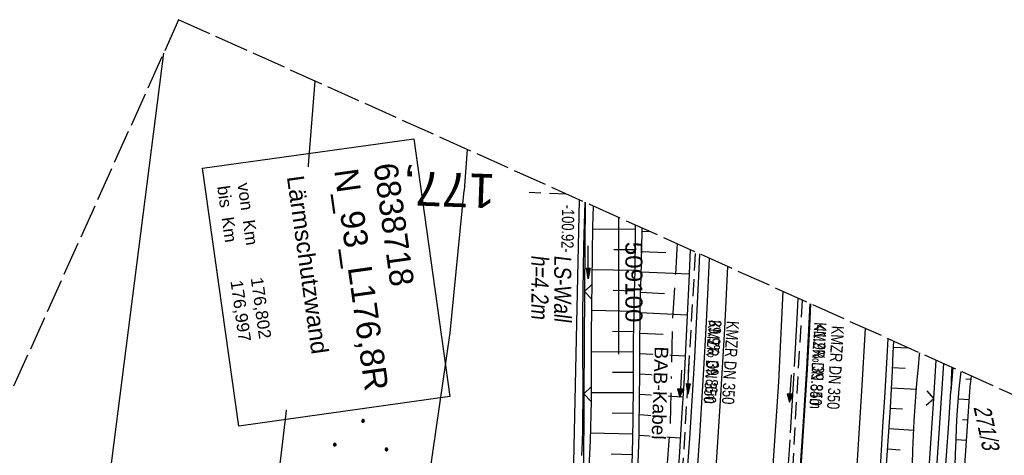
# Model space of a CAD drawing. Extents: x 508656 to 509297, y 448622 to 449584.
# Tile 50 of 51: x 509012 to 509157, y 449520 to 449584. Entities that reach past the tile are written whole.
import ezdxf
from ezdxf.enums import TextEntityAlignment as Align

# ---------------------------------------------------------------- set-up
doc = ezdxf.new("R2010")
doc.units = 0
doc.header["$LTSCALE"] = 10
doc.header["$MEASUREMENT"] = 0
for name, pattern in [('ACAD_ISO16W100', [73, 15, -6.5, 15, -6.5, 15, -7, 1, -7]), ('ACHSE', [5.5, 4, -0.5, 0.5, -0.5]), ('AUSGEZOGEN', [0]), ('LT00', [0]), ('LT14', [0.6, 0.5, -0.1]), ('LT17', [0.15, 0.1, -0.05]), ('STRICHLINIE2', [0.375, 0.25, -0.125])]:
    doc.linetypes.add(name, pattern=pattern)
doc.layers.get('0').update_dxf_attribs({"linetype": 'LT00'})
for name, color, linetype in [('--EK_FBR', 250, 'LT00'), ('--EK_Halt-Pfeil', 4, 'LT00'), ('--EK_Haltung', 7, 'STRICHLINIE2'), ('--EK_Haltung-Text', 140, 'LT00'), ('--EK_ST-93-1', 30, 'LT17'), ('--EL_DFK_AB_L', 21, 'LT00'), ('--EL_Halt-Pfeil', 4, 'LT00'), ('--EL_Haltung', 182, 'STRICHLINIE2'), ('--EL_Haltung-Text', 182, 'LT00'), ('-AX-093', 35, 'ACHSE'), ('ABSTAND', 8, 'LT00'), ('BAB-KABEL', 220, 'ACAD_ISO16W100'), ('BAB-KABEL_TEXT', 221, 'Continuous'), ('BW_TEXT_B', 20, 'AUSGEZOGEN'), ('DFK_AB_L', 21, 'LT00'), ('DFK_FLUR_NR', 250, 'LT00'), ('DFK_KATASTER', 250, 'LT00'), ('DFK_NUTZUNG', 250, 'LT00'), ('LS-WAND_TEXT', 11, 'Continuous'), ('PFEIL', 140, 'AUSGEZOGEN'), ('STROM_FREILTG', 80, 'STROMFREILEITUNG'), ('V123_AFBR_BAB', 250, 'LT00'), ('V123_BOESCH', 250, 'LT00'), ('V123_BOSCHUNG', 250, 'LT00'), ('V123_GRABEN', 250, 'LT00'), ('V123_H_BORD', 8, 'LT00'), ('V123_LD_MARK', 250, 'LT00'), ('V123_ZAUN', 40, 'LT00'), ('V124_AFBR_BAB', 250, 'LT00'), ('V124_BOESCH', 250, 'LT00'), ('V124_BOSCHUNG', 250, 'LT00'), ('V124_GRABEN', 250, 'LT00'), ('V124_H_BORD', 8, 'LT00'), ('V124_LD_MARK', 250, 'LT00'), ('V124_RASTER', 250, 'LT00'), ('V124_ZAUN', 40, 'LT00')]:
    doc.layers.add(name, color=color, linetype=linetype)
doc.layers.add('-BLATT_124-RAND', color=7, linetype='LT14', plot=False)
doc.styles.add('Beschrift', font='ARIAL.TTF')
doc.styles.add('Haltungsbeschriftung', font='ARIAL.TTF', dxfattribs={"width": 0.75})
doc.styles.get("Standard").update_dxf_attribs({"font": 'ARIAL.TTF'})
doc.styles.add('Strom', font='txt-alt.shx')
doc.linetypes.add('STROMFREILEITUNG', pattern='A,12.7,-5.5,["xx",Strom,S=2.5,R=0,X=-2.6,Y=-0.85],-4.35', length=22.55)

# ---------------------------------------------------------------- blocks, each defined once
blk = doc.blocks.new('Ackerland7')
at = {"layer": 'DFK_NUTZUNG', "color": 0, "linetype": 'ByBlock'}
for p, q in [((-4, 3.93), (-4, 3.67)), ((-3.95, 3.63), (-3.95, 3.97)), ((-3.9, 3.99), (-3.9, 3.61)), ((-3.85, 3.6), (-3.85, 4)), ((-3.8, 3.99), (-3.8, 3.61)), ((-3.75, 3.63), (-3.75, 3.97)), ((-3.7, 3.93), (-3.7, 3.67)), ((-3.65, 3.8), (-3.65, 3.8)), ((3.7, 3.93), (3.7, 3.67)), ((3.75, 3.63), (3.75, 3.97)), ((3.8, 3.99), (3.8, 3.61)), ((3.85, 3.6), (3.85, 4)), ((3.9, 3.99), (3.9, 3.61)), ((3.95, 3.63), (3.95, 3.97)), ((4, 3.93), (4, 3.67)), ((4.05, 3.8), (4.05, 3.8)), ((-7.85, 0.13), (-7.85, -0.13)), ((-7.8, -0.17), (-7.8, 0.17)), ((-7.75, 0.19), (-7.75, -0.19)), ((-7.7, -0.2), (-7.7, 0.2)), ((-7.65, 0.19), (-7.65, -0.19)), ((-7.6, -0.17), (-7.6, 0.17)), ((-7.55, 0.13), (-7.55, -0.13)), ((-7.5, 0), (-7.5, 0)), ((-0.15, 0.13), (-0.15, -0.13)), ((-0.1, -0.17), (-0.1, 0.17)), ((-0.05, 0.19), (-0.05, -0.19)), ((0, -0.2), (0, 0.2)), ((0.05, 0.19), (0.05, -0.19)), ((0.1, -0.17), (0.1, 0.17)), ((0.15, 0.13), (0.15, -0.13)), ((0.2, 0), (0.2, 0)), ((7.55, 0.13), (7.55, -0.13)), ((7.6, -0.17), (7.6, 0.17)), ((7.65, 0.19), (7.65, -0.19)), ((7.7, -0.2), (7.7, 0.2)), ((7.75, 0.19), (7.75, -0.19)), ((7.8, -0.17), (7.8, 0.17)), ((7.85, 0.13), (7.85, -0.13)), ((7.9, 0), (7.9, 0)), ((-4, -3.67), (-4, -3.93)), ((-3.95, -3.97), (-3.95, -3.63)), ((-3.9, -3.61), (-3.9, -3.99)), ((-3.85, -4), (-3.85, -3.6)), ((-3.8, -3.61), (-3.8, -3.99)), ((-3.75, -3.97), (-3.75, -3.63)), ((-3.7, -3.67), (-3.7, -3.93)), ((-3.65, -3.8), (-3.65, -3.8)), ((3.7, -3.67), (3.7, -3.93)), ((3.75, -3.97), (3.75, -3.63)), ((3.8, -3.61), (3.8, -3.99)), ((3.85, -4), (3.85, -3.6)), ((3.9, -3.61), (3.9, -3.99)), ((3.95, -3.97), (3.95, -3.63)), ((4, -3.67), (4, -3.93)), ((4.05, -3.8), (4.05, -3.8))]:
    blk.add_line(p, q, dxfattribs=at)
for points in [[(-3.65, 3.8), (-3.67, 3.89), (-3.73, 3.96), (-3.81, 3.99), (-3.89, 3.99), (-3.97, 3.96), (-4.03, 3.89), (-4.05, 3.8), (-4.03, 3.71), (-3.97, 3.64), (-3.89, 3.6), (-3.81, 3.6), (-3.73, 3.64), (-3.67, 3.71), (-3.65, 3.8)], [(4.05, 3.8), (4.03, 3.89), (3.97, 3.96), (3.89, 3.99), (3.81, 3.99), (3.73, 3.96), (3.67, 3.89), (3.65, 3.8), (3.67, 3.71), (3.73, 3.64), (3.81, 3.61), (3.89, 3.61), (3.97, 3.64), (4.03, 3.71), (4.05, 3.8)], [(-7.5, 0), (-7.52, 0.09), (-7.58, 0.16), (-7.66, 0.19), (-7.74, 0.19), (-7.82, 0.16), (-7.88, 0.09), (-7.9, 0)], [(0.2, 0), (0.18, 0.09), (0.12, 0.16), (0.04, 0.19), (-0.04, 0.19), (-0.12, 0.16), (-0.18, 0.09), (-0.2, 0)], [(-0.2, 0), (-0.18, -0.09), (-0.12, -0.16), (-0.04, -0.19), (0.04, -0.19), (0.12, -0.16), (0.18, -0.09), (0.2, 0)], [(7.9, 0), (7.88, 0.09), (7.82, 0.16), (7.74, 0.19), (7.66, 0.19), (7.58, 0.16), (7.52, 0.09), (7.5, 0)], [(7.5, 0), (7.52, -0.09), (7.58, -0.16), (7.66, -0.19), (7.74, -0.19), (7.82, -0.16), (7.88, -0.09), (7.9, 0)], [(-7.9, 0), (-7.88, -0.09), (-7.82, -0.16), (-7.74, -0.19), (-7.66, -0.19), (-7.58, -0.16), (-7.52, -0.09), (-7.5, 0)], [(-3.65, -3.8), (-3.67, -3.71), (-3.73, -3.64), (-3.81, -3.61), (-3.89, -3.61), (-3.97, -3.64), (-4.03, -3.71), (-4.05, -3.8), (-4.03, -3.89), (-3.97, -3.96), (-3.89, -3.99), (-3.81, -3.99), (-3.73, -3.96), (-3.67, -3.89), (-3.65, -3.8)], [(4.05, -3.8), (4.03, -3.71), (3.97, -3.64), (3.89, -3.61), (3.81, -3.61), (3.73, -3.64), (3.67, -3.71), (3.65, -3.8), (3.67, -3.89), (3.73, -3.96), (3.81, -3.99), (3.89, -3.99), (3.97, -3.96), (4.03, -3.89), (4.05, -3.8)]]:
    blk.add_lwpolyline(points, dxfattribs=at)
blk = doc.blocks.new('SYMB0024')
at = {"color": 0, "linetype": 'ByBlock'}
for p, q in [((-0.5, 0.5), (0, 0)), ((0, 0), (0.5, 0.5))]:
    blk.add_line(p, q, dxfattribs=at)
blk = doc.blocks.new('Pfreil3')
at = {"layer": 'PFEIL'}
blk.add_hatch(color=256, dxfattribs=at).paths.add_polyline_path([(-1.55, 0.27), (-1.55, -0.27), (0, 0)])
for p, q in [((-1.55, 0), (-4.83, 0)), ((-1.55, -0.27), (-1.55, 0.27)), ((-1.55, 0.27), (0, 0)), ((0, 0), (-1.55, -0.27))]:
    blk.add_line(p, q, dxfattribs=at)
blk = doc.blocks.new('SYMB0070')
at = {"color": 0, "linetype": 'ByBlock'}
for p, q in [((-0.5, 0), (0.2, 0)), ((0.5, 0), (0.2, 0.1)), ((0.2, 0.1), (0.2, 0)), ((0.468, 0), (0.21, 0.086)), ((0.21, 0.086), (0.21, -0.086)), ((0.21, -0.086), (0.468, 0)), ((0.22, -0.072), (0.437, 0)), ((0.23, -0.058), (0.405, 0)), ((0.24, -0.045), (0.374, 0)), ((0.342, 0), (0.25, 0.031)), ((0.25, 0.031), (0.25, -0.031)), ((0.25, -0.031), (0.342, 0)), ((0.26, -0.017), (0.31, 0)), ((0.27, -0.003), (0.279, 0))]:
    blk.add_line(p, q, dxfattribs=at)
for points in [[(0.2, 0), (0.2, -0.1), (0.5, 0)], [(0.437, 0), (0.22, 0.072), (0.22, -0.072)], [(0.405, 0), (0.23, 0.058), (0.23, -0.058)], [(0.374, 0), (0.24, 0.045), (0.24, -0.045)], [(0.31, 0), (0.26, 0.017), (0.26, -0.017)], [(0.279, 0), (0.27, 0.003), (0.27, -0.003)]]:
    blk.add_lwpolyline(points, dxfattribs=at)

msp = doc.modelspace()

# ---------------------------------------------------------------- linework, layer by layer
at = {"layer": '--EK_FBR'}
for points in [[(509113.29, 449548.6), (509113.1, 449544.31), (509112.8, 449538.31), (509112.46, 449532.31), (509112.17, 449527.4), (509111.86, 449522.49), (509111.52, 449517.58), (509111.18, 449512.67), (509110.81, 449507.76), (509110.5, 449503.71), (509110.18, 449499.67), (509109.84, 449495.63), (509109.49, 449491.59), (509109.12, 449487.55), (509108.74, 449483.51), (509108.32, 449479.44), (509107.89, 449475.38), (509107.45, 449471.31), (509107.19, 449469.09)], [(509113.29, 449548.6), (509113.1, 449544.31), (509112.8, 449538.31), (509112.46, 449532.31), (509112.17, 449527.4), (509111.86, 449522.49), (509111.52, 449517.58)], [(509139.47, 449536.82), (509139.32, 449534.06), (509139.03, 449528.95), (509138.72, 449523.85), (509138.39, 449518.74), (509138.06, 449513.85), (509137.71, 449508.96), (509137.35, 449504.07), (509136.96, 449499.18), (509136.55, 449494.29), (509136.12, 449489.41), (509135.54, 449483.32), (509134.93, 449477.24), (509134.46, 449472.9)], [(509139.47, 449536.82), (509139.32, 449534.06), (509139.03, 449528.95), (509138.72, 449523.85), (509138.39, 449518.74)]]:
    msp.add_lwpolyline(points, dxfattribs=at)
at = {"layer": '--EK_FBR', "color": 2}
for points in [[(509124.07, 449543.75), (509123.44, 449530.48), (509121.8, 449505.95), (509119.59, 449481.01), (509116.77, 449456.23), (509113.4, 449431.12), (509109.81, 449407.98), (509105.68, 449383.39), (509101.06, 449359.11), (509095.5, 449333.99), (509089.82, 449310.41), (509083.59, 449286.5), (509076.87, 449262.76), (509069.49, 449238.53), (509061.82, 449215.22), (509053.46, 449191.47), (509044.76, 449168.12), (509035.9, 449145.98)], [(509124.07, 449543.75), (509123.44, 449530.48), (509121.8, 449505.95), (509119.59, 449481.01), (509118.41, 449470.65)], [(509115.49, 449417.87), (509116.42, 449424.03), (509117.31, 449430.19), (509118.03, 449435.2), (509118.72, 449440.21), (509119.41, 449445.23), (509120.07, 449450.25), (509120.71, 449455.27), (509121.34, 449460.29), (509122.05, 449466.29), (509122.74, 449472.29), (509123.39, 449478.3), (509124, 449484.31), (509124.57, 449490.32), (509125.01, 449495.18), (509125.43, 449500.04), (509125.82, 449504.9), (509126.19, 449509.76), (509126.54, 449514.62), (509126.88, 449519.48), (509127.27, 449525.5), (509127.64, 449531.51), (509127.98, 449537.53), (509128.2, 449541.89)], [(509122.62, 449471.24), (509122.74, 449472.29), (509123.39, 449478.3), (509124, 449484.31), (509124.57, 449490.32), (509125.01, 449495.18), (509125.43, 449500.04), (509125.82, 449504.9), (509126.19, 449509.76), (509126.54, 449514.62), (509126.88, 449519.48), (509127.27, 449525.5), (509127.64, 449531.51), (509127.98, 449537.53), (509128.2, 449541.89)]]:
    msp.add_lwpolyline(points, dxfattribs=at)
at = {"layer": '--EK_Haltung'}
for p, q in [((509111.24, 449549.28), (509108.98, 449510.98)), ((509126.94, 449542.46), (509125.06, 449510.27))]:
    msp.add_line(p, q, dxfattribs=at)
at = {"layer": '--EK_ST-93-1', "ltscale": 2.5}
msp.add_line((509092.35, 449558.03), (509086.91, 449558.23), dxfattribs=at)
at = {"layer": '--EL_DFK_AB_L'}
msp.add_line((509147.66, 449533.13), (509146.46, 449515.49), dxfattribs=at)
at = {"layer": '--EL_Haltung'}
for p, q in [((509111.24, 449549.28), (509108.98, 449510.98)), ((509126.94, 449542.46), (509125.06, 449510.27))]:
    msp.add_line(p, q, dxfattribs=at)
at = {"layer": '-AX-093', "ltscale": 0.2}
msp.add_lwpolyline([(509126.29, 449542.75), (509126.2, 449540.71), (509125.67, 449530.94), (509125.06, 449521.17), (509124.38, 449511.41), (509123.61, 449501.66), (509122.76, 449491.91), (509121.83, 449482.17), (509120.83, 449472.43), (509119.74, 449462.71), (509118.57, 449452.99), (509117.33, 449443.29), (509116, 449433.59), (509114.6, 449423.91), (509113.12, 449414.23)], dxfattribs=at)
at = {"layer": '-BLATT_124-RAND'}
msp.add_lwpolyline([(509035.49, 449583.61), (508655.9, 448740.09), (508917.62, 448622.31), (509297.21, 449465.84), (509035.49, 449583.61)], dxfattribs=at)
at = {"layer": 'BAB-KABEL', "ltscale": 0.03, "flags": 128}
msp.add_lwpolyline([(509108.57, 449550.72), (509108.56, 449549.91), (509107.92, 449539.68), (509107.54, 449523.74), (509106.02, 449504.51), (509103.03, 449469.79), (509099.69, 449441.65), (509096.19, 449417.97), (509091.43, 449386.81), (509087.45, 449364.56), (509073.8, 449340.61), (509065.65, 449326.08), (509057.69, 449300.15), (509049.55, 449273.99), (509041.41, 449242.62), (509046.43, 449233.11), (509037.95, 449223.26), (509025.31, 449191.33), (509014.57, 449162.42), (509007.47, 449145.09), (509000.03, 449125.03), (508990.33, 449099.73), (508968.68, 449052.62), (508956.38, 449026.63), (508943.19, 449006.54), (508939.16, 449000.14), (508916.25, 448963.75), (508910.66, 448958.26), (508886.53, 448934.14), (508866.42, 448912.56), (508852.81, 448898.73), (508848.23, 448890.1), (508832.93, 448862.84), (508820.42, 448838.04), (508819.4, 448835.45), (508822.64, 448825.3), (508822.42, 448824.29), (508817.73, 448816.93), (508806.46, 448816.82), (508794.74, 448812.14), (508785, 448797.19), (508766.93, 448769.7), (508761.41, 448761.66), (508751.07, 448746.06), (508734.06, 448723.74), (508723.72, 448711.34), (508722.68, 448710.04)], dxfattribs=at)
at = {"layer": 'DFK_AB_L'}
for p, q in [((509093.2, 449508.4), (509094.25, 449557.17)), ((509147.66, 449533.13), (509146.46, 449515.49))]:
    msp.add_line(p, q, dxfattribs=at)
at = {"layer": 'DFK_KATASTER'}
for p, q in [((509052.47, 449536.5), (509055.51, 449574.6)), ((509077.81, 449564.57), (509077.34, 449558.56)), ((509075.29, 449537.65), (509077.34, 449558.56)), ((509069.03, 449493.94), (509075.29, 449537.65)), ((509052.47, 449536.5), (509049.31, 449510.16))]:
    msp.add_line(p, q, dxfattribs=at)
at = {"layer": 'STROM_FREILTG', "ltscale": 0.05, "flags": 128}
msp.add_lwpolyline([(509033.27, 449578.68), (509017.41, 449454.42), (508996.22, 449295.18), (508983.97, 449207.54)], dxfattribs=at)
at = {"layer": 'V123_AFBR_BAB'}
for points in [[(509113.29, 449548.6), (509113.1, 449544.31), (509112.8, 449538.31), (509112.46, 449532.31), (509112.17, 449527.4), (509111.86, 449522.49), (509111.52, 449517.58), (509111.18, 449512.67), (509110.81, 449507.76), (509110.5, 449503.71), (509110.18, 449499.67), (509109.84, 449495.63), (509109.49, 449491.59), (509109.12, 449487.55), (509108.74, 449483.51), (509108.32, 449479.44), (509107.89, 449475.38), (509107.45, 449471.31), (509107.19, 449469.09)], [(509139.47, 449536.82), (509139.32, 449534.06), (509139.03, 449528.95), (509138.72, 449523.85), (509138.39, 449518.74), (509138.06, 449513.85), (509137.71, 449508.96), (509137.35, 449504.07), (509136.96, 449499.18), (509136.55, 449494.29), (509136.12, 449489.41), (509135.54, 449483.32), (509134.93, 449477.24), (509134.46, 449472.9)]]:
    msp.add_lwpolyline(points, dxfattribs=at)
at = {"layer": 'V123_AFBR_BAB', "color": 0}
for points in [[(509124.07, 449543.75), (509123.44, 449530.48), (509121.8, 449505.95), (509119.59, 449481.01), (509118.41, 449470.65)], [(509122.62, 449471.24), (509122.74, 449472.29), (509123.39, 449478.3), (509124, 449484.31), (509124.57, 449490.32), (509125.01, 449495.18), (509125.43, 449500.04), (509125.82, 449504.9), (509126.19, 449509.76), (509126.54, 449514.62), (509126.88, 449519.48), (509127.27, 449525.5), (509127.64, 449531.51), (509127.98, 449537.53), (509128.2, 449541.89)]]:
    msp.add_lwpolyline(points, dxfattribs=at)
at = {"layer": 'V123_BOESCH'}
for points in [[(509101.89, 449516.74), (509102.02, 449519.69), (509102.1, 449522.64), (509102.14, 449524.63), (509102.16, 449526.62), (509102.18, 449528.61), (509102.18, 449530.61), (509102.19, 449532.6), (509102.2, 449534.59), (509102.21, 449536.59), (509102.24, 449538.58), (509102.27, 449540.23), (509102.31, 449541.89), (509102.35, 449543.54), (509102.39, 449545.19), (509102.42, 449546.84), (509102.45, 449548.5), (509102.47, 449550.15), (509102.47, 449551.78), (509102.47, 449553.4), (509102.47, 449553.47)], [(509102.78, 449516.81), (509102.91, 449519.78), (509103, 449522.76), (509103.04, 449524.79), (509103.07, 449526.82), (509103.09, 449528.86), (509103.1, 449530.89), (509103.11, 449532.93), (509103.12, 449534.96), (509103.14, 449536.99), (509103.16, 449539.03), (509103.19, 449541.3), (509103.24, 449543.57), (509103.29, 449545.84), (509103.34, 449548.12), (509103.4, 449550.39), (509103.44, 449552.36), (509103.45, 449553.03)], [(509140.3, 449536.45), (509140.23, 449534.71), (509140.1, 449532.06), (509139.97, 449529.4), (509139.81, 449526.63), (509139.64, 449523.85), (509139.45, 449521.07), (509139.26, 449518.3), (509139.05, 449515.52), (509138.84, 449512.74), (509138.63, 449509.97), (509138.41, 449507.19), (509138.19, 449504.42), (509137.95, 449501.34), (509137.71, 449498.27), (509137.47, 449495.2), (509137.22, 449492.12), (509136.96, 449489.05), (509136.69, 449485.98), (509136.4, 449482.91), (509136.08, 449479.7), (509135.75, 449476.5), (509135.39, 449473.3), (509135.36, 449473.02)], [(509143.1, 449518.32), (509143.17, 449520.45), (509143.25, 449522.59), (509143.36, 449524.73), (509143.48, 449526.86), (509143.64, 449529), (509143.79, 449530.82), (509143.96, 449532.64), (509144.15, 449534.47), (509144.17, 449534.71)], [(509148.86, 449532.6), (509148.84, 449532.03), (509148.73, 449529.09)], [(509148.41, 449474.84), (509148.6, 449476.55), (509149.61, 449500.89), (509151.55, 449529.71), (509151.75, 449531.3)]]:
    msp.add_lwpolyline(points, dxfattribs=at)
at = {"layer": 'V123_BOSCHUNG'}
for p, q in [((509102.47, 449552.86), (509096.19, 449552.84)), ((509104.64, 449552.49), (509103.44, 449552.54)), ((509102.47, 449549.84), (509099.3, 449549.85)), ((509106.92, 449549.4), (509103.38, 449549.54)), ((509102.42, 449546.8), (509096.09, 449546.89)), ((509110.34, 449546.25), (509103.31, 449546.54)), ((509102.35, 449543.78), (509099.2, 449543.85)), ((509106.72, 449543.4), (509103.24, 449543.56)), ((509102.28, 449540.78), (509096.02, 449540.92)), ((509110.07, 449540.23), (509103.18, 449540.57)), ((509102.23, 449537.81), (509099.12, 449537.85)), ((509106.53, 449537.4), (509103.14, 449537.58)), ((509140.26, 449535.54), (509142.53, 449535.45)), ((509102.2, 449534.83), (509096, 449534.87)), ((509109.77, 449534.23), (509103.12, 449534.57)), ((509140.13, 449532.55), (509142.03, 449532.46)), ((509102.19, 449531.84), (509099.09, 449531.85)), ((509106.35, 449531.4), (509103.1, 449531.58)), ((509151.69, 449530.79), (509150.9, 449530.87)), ((509139.98, 449529.57), (509143.67, 449529.37)), ((509148.75, 449529.69), (509148.78, 449529.69)), ((509102.18, 449528.83), (509095.98, 449528.87)), ((509109.43, 449528.22), (509103.09, 449528.59)), ((509151.42, 449527.82), (509149.84, 449527.94)), ((509139.81, 449526.59), (509141.63, 449526.48)), ((509102.15, 449525.81), (509099.05, 449525.85)), ((509106.15, 449525.4), (509103.05, 449525.6)), ((509139.62, 449523.6), (509143.29, 449523.37)), ((509151.22, 449524.84), (509150.43, 449524.89)), ((509102.1, 449522.77), (509095.88, 449522.93)), ((509109.06, 449522.21), (509102.99, 449522.6)), ((509151.02, 449521.85), (509149.5, 449521.94)), ((509102.02, 449519.74), (509098.89, 449519.85)), ((509139.42, 449520.62), (509141.29, 449520.49))]:
    msp.add_line(p, q, dxfattribs=at)
at = {"layer": 'V123_GRABEN'}
for points in [[(509095.03, 449556.82), (509094.94, 449553.65), (509094.86, 449550.38), (509094.8, 449547.11), (509094.75, 449543.84), (509094.73, 449540.56), (509094.72, 449537.29), (509094.72, 449535.33), (509094.73, 449533.37), (509094.74, 449531.41), (509094.75, 449529.45), (509094.75, 449527.5), (509094.73, 449525.54), (509094.7, 449523.58), (509094.65, 449521.63), (509094.58, 449519.67)], [(509096.27, 449556.26), (509096.2, 449553.2), (509096.12, 449549.24), (509096.06, 449545.27), (509096.02, 449541.31), (509096, 449537.34), (509096, 449535.4), (509096, 449533.46), (509095.99, 449531.52), (509095.98, 449529.58), (509095.97, 449527.64), (509095.94, 449525.7), (509095.9, 449523.76), (509095.84, 449521.82), (509095.76, 449519.88), (509095.65, 449517.95)], [(509110.5, 449549.86), (509110.3, 449545.17), (509110.07, 449540.18), (509109.82, 449535.18), (509109.55, 449530.19), (509109.25, 449525.2), (509108.93, 449520.21), (509108.59, 449515.22), (509108.21, 449510.24), (509107.85, 449505.79), (509107.47, 449501.33), (509107.07, 449496.88), (509106.64, 449492.44), (509106.2, 449487.99), (509105.74, 449483.54), (509105.22, 449478.69), (509104.69, 449473.84), (509104.14, 449468.99), (509104.1, 449468.66)], [(509111.87, 449549.24), (509111.74, 449545.97), (509111.55, 449542), (509111.34, 449538.03), (509111.12, 449534.05), (509110.89, 449530.08), (509110.64, 449526.11), (509110.38, 449522.14), (509110.11, 449518.17), (509109.84, 449514.2), (509109.57, 449510.23), (509109.34, 449506.9), (509109.1, 449503.56), (509108.86, 449500.23), (509108.61, 449496.89), (509108.34, 449493.56), (509108.07, 449490.23), (509107.78, 449486.9), (509107.46, 449483.57), (509107.16, 449480.52), (509106.84, 449477.47), (509106.51, 449474.43), (509106.17, 449471.38), (509105.88, 449468.9)], [(509149.01, 449532.53), (509148.73, 449529.09)], [(509149.38, 449518.02), (509149.43, 449519.93), (509149.49, 449521.83), (509149.57, 449523.74), (509149.67, 449525.64), (509149.8, 449527.54), (509149.96, 449529.44), (509150.13, 449531.13), (509150.23, 449531.98)], [(509145.19, 449474.4), (509145.24, 449475.12), (509145.51, 449479.39), (509145.77, 449483.67), (509146.04, 449487.95), (509146.3, 449492.22), (509146.57, 449496.5), (509146.84, 449500.77), (509147.15, 449505.49), (509147.46, 449510.21), (509147.77, 449514.93), (509148.09, 449519.65), (509148.41, 449524.37), (509148.73, 449529.09)]]:
    msp.add_lwpolyline(points, dxfattribs=at)
at = {"layer": 'V123_H_BORD'}
msp.add_lwpolyline([(509122.38, 449471.21), (509122.55, 449472.71), (509123.45, 449481.22), (509124.3, 449489.75), (509125.08, 449498.28), (509125.81, 449506.81), (509126.47, 449515.35), (509127.06, 449523.9), (509127.6, 449532.44), (509128.07, 449540.99), (509128.11, 449541.93)], dxfattribs=at)
at = {"layer": 'V123_LD_MARK'}
for points in [[(509109.89, 449469.47), (509110.51, 449475.01), (509111.58, 449485.52), (509112.56, 449496.05), (509113.45, 449506.58), (509114.24, 449517.12), (509114.95, 449527.67), (509115.56, 449538.22), (509116.02, 449547.38)], [(509136.16, 449538.31), (509135.63, 449529.07), (509134.97, 449518.98), (509134.23, 449508.9), (509133.4, 449498.83), (509132.49, 449488.76), (509131.5, 449478.7), (509130.83, 449472.39)]]:
    msp.add_lwpolyline(points, dxfattribs=at)
at = {"layer": 'V123_ZAUN'}
for p, q in [((509095, 449543.7), (509094.91, 449528.7)), ((509146.22, 449528.02), (509146.59, 449533.62)), ((509094.91, 449528.7), (509094.82, 449513.7)), ((509145.24, 449513.05), (509146.22, 449528.02))]:
    msp.add_line(p, q, dxfattribs=at)
msp.add_lwpolyline([(509095.08, 449556.8), (509095, 449543.7)], dxfattribs=at)
at = {"layer": 'V124_AFBR_BAB'}
for points in [[(509113.29, 449548.6), (509113.1, 449544.31), (509112.8, 449538.31), (509112.46, 449532.31), (509112.17, 449527.4), (509111.86, 449522.49), (509111.52, 449517.58)], [(509139.47, 449536.82), (509139.32, 449534.06), (509139.03, 449528.95), (509138.72, 449523.85), (509138.39, 449518.74)]]:
    msp.add_lwpolyline(points, dxfattribs=at)
at = {"layer": 'V124_AFBR_BAB', "color": 0}
for points in [[(509124.07, 449543.75), (509123.44, 449530.48), (509121.8, 449505.95), (509119.59, 449481.01), (509116.77, 449456.23), (509113.4, 449431.12), (509109.81, 449407.98), (509105.68, 449383.39), (509101.06, 449359.11), (509095.5, 449333.99), (509089.82, 449310.41), (509083.59, 449286.5), (509076.87, 449262.76), (509069.49, 449238.53), (509061.82, 449215.22), (509053.46, 449191.47), (509044.76, 449168.12), (509035.9, 449145.98)], [(509115.49, 449417.87), (509116.42, 449424.03), (509117.31, 449430.19), (509118.03, 449435.2), (509118.72, 449440.21), (509119.41, 449445.23), (509120.07, 449450.25), (509120.71, 449455.27), (509121.34, 449460.29), (509122.05, 449466.29), (509122.74, 449472.29), (509123.39, 449478.3), (509124, 449484.31), (509124.57, 449490.32), (509125.01, 449495.18), (509125.43, 449500.04), (509125.82, 449504.9), (509126.19, 449509.76), (509126.54, 449514.62), (509126.88, 449519.48), (509127.27, 449525.5), (509127.64, 449531.51), (509127.98, 449537.53), (509128.2, 449541.89)]]:
    msp.add_lwpolyline(points, dxfattribs=at)
at = {"layer": 'V124_BOESCH'}
for points in [[(509101.89, 449516.74), (509102.02, 449519.69), (509102.1, 449522.64), (509102.14, 449524.63), (509102.16, 449526.62), (509102.18, 449528.61), (509102.18, 449530.61), (509102.19, 449532.6), (509102.2, 449534.59), (509102.21, 449536.59), (509102.24, 449538.58), (509102.27, 449540.23), (509102.31, 449541.89), (509102.35, 449543.54), (509102.39, 449545.19), (509102.42, 449546.84), (509102.45, 449548.5), (509102.47, 449550.15), (509102.47, 449551.78), (509102.47, 449553.4), (509102.47, 449553.47)], [(509102.78, 449516.81), (509102.91, 449519.78), (509103, 449522.76), (509103.04, 449524.79), (509103.07, 449526.82), (509103.09, 449528.86), (509103.1, 449530.89), (509103.11, 449532.93), (509103.12, 449534.96), (509103.14, 449536.99), (509103.16, 449539.03), (509103.19, 449541.3), (509103.24, 449543.57), (509103.29, 449545.84), (509103.34, 449548.12), (509103.4, 449550.39), (509103.44, 449552.36), (509103.45, 449553.03)], [(509140.3, 449536.45), (509140.23, 449534.71), (509140.1, 449532.06), (509139.97, 449529.4), (509139.81, 449526.63), (509139.64, 449523.85), (509139.45, 449521.07), (509139.26, 449518.3)], [(509143.1, 449518.32), (509143.17, 449520.45), (509143.25, 449522.59), (509143.36, 449524.73), (509143.48, 449526.86), (509143.64, 449529), (509143.79, 449530.82), (509143.96, 449532.64), (509144.15, 449534.47), (509144.17, 449534.71)], [(509148.86, 449532.6), (509148.84, 449532.03), (509148.73, 449529.09)], [(509144.87, 449442.56), (509148.6, 449476.55), (509149.61, 449500.89), (509151.55, 449529.71), (509151.75, 449531.3)]]:
    msp.add_lwpolyline(points, dxfattribs=at)
at = {"layer": 'V124_BOSCHUNG'}
for p, q in [((509102.47, 449552.86), (509096.19, 449552.84)), ((509104.64, 449552.49), (509103.44, 449552.54)), ((509102.47, 449549.84), (509099.3, 449549.85)), ((509106.92, 449549.4), (509103.38, 449549.54)), ((509102.42, 449546.8), (509096.09, 449546.89)), ((509110.34, 449546.25), (509103.31, 449546.54)), ((509102.35, 449543.78), (509099.2, 449543.85)), ((509106.72, 449543.4), (509103.24, 449543.56)), ((509102.28, 449540.78), (509096.02, 449540.92)), ((509110.07, 449540.23), (509103.18, 449540.57)), ((509102.23, 449537.81), (509099.12, 449537.85)), ((509106.53, 449537.4), (509103.14, 449537.58)), ((509140.26, 449535.54), (509142.53, 449535.45)), ((509102.2, 449534.83), (509096, 449534.87)), ((509109.77, 449534.23), (509103.12, 449534.57)), ((509140.13, 449532.55), (509142.03, 449532.46)), ((509102.19, 449531.84), (509099.09, 449531.85)), ((509106.35, 449531.4), (509103.1, 449531.58)), ((509151.69, 449530.79), (509150.9, 449530.87)), ((509139.98, 449529.57), (509143.67, 449529.37)), ((509148.75, 449529.69), (509148.78, 449529.69)), ((509102.18, 449528.83), (509095.98, 449528.87)), ((509109.43, 449528.22), (509103.09, 449528.59)), ((509151.42, 449527.82), (509149.84, 449527.94)), ((509139.81, 449526.59), (509141.63, 449526.48)), ((509102.15, 449525.81), (509099.05, 449525.85)), ((509106.15, 449525.4), (509103.05, 449525.6)), ((509139.62, 449523.6), (509143.29, 449523.37)), ((509151.22, 449524.84), (509150.43, 449524.89)), ((509102.1, 449522.77), (509095.88, 449522.93)), ((509109.06, 449522.21), (509102.99, 449522.6)), ((509151.02, 449521.85), (509149.5, 449521.94)), ((509102.02, 449519.74), (509098.89, 449519.85)), ((509139.42, 449520.62), (509141.29, 449520.49))]:
    msp.add_line(p, q, dxfattribs=at)
at = {"layer": 'V124_GRABEN'}
msp.add_line((509149.01, 449532.53), (509148.73, 449529.09), dxfattribs=at)
for points in [[(509095.03, 449556.82), (509094.94, 449553.65), (509094.86, 449550.38), (509094.8, 449547.11), (509094.75, 449543.84), (509094.73, 449540.56), (509094.72, 449537.29), (509094.72, 449535.33), (509094.73, 449533.37), (509094.74, 449531.41), (509094.75, 449529.45), (509094.75, 449527.5), (509094.73, 449525.54), (509094.7, 449523.58), (509094.65, 449521.63), (509094.58, 449519.67)], [(509096.27, 449556.26), (509096.2, 449553.2), (509096.12, 449549.24), (509096.06, 449545.27), (509096.02, 449541.31), (509096, 449537.34), (509096, 449535.4), (509096, 449533.46), (509095.99, 449531.52), (509095.98, 449529.58), (509095.97, 449527.64), (509095.94, 449525.7), (509095.9, 449523.76), (509095.84, 449521.82), (509095.76, 449519.88), (509095.65, 449517.95)], [(509110.5, 449549.86), (509110.3, 449545.17), (509110.07, 449540.18), (509109.82, 449535.18), (509109.55, 449530.19), (509109.25, 449525.2), (509108.93, 449520.21), (509108.59, 449515.22)], [(509111.87, 449549.24), (509111.74, 449545.97), (509111.55, 449542), (509111.34, 449538.03), (509111.12, 449534.05), (509110.89, 449530.08), (509110.64, 449526.11), (509110.38, 449522.14), (509110.11, 449518.17)], [(509149.38, 449518.02), (509149.43, 449519.93), (509149.49, 449521.83), (509149.57, 449523.74), (509149.67, 449525.64), (509149.8, 449527.54), (509149.96, 449529.44), (509150.13, 449531.13), (509150.23, 449531.98)], [(509148.09, 449519.65), (509148.41, 449524.37), (509148.73, 449529.09)]]:
    msp.add_lwpolyline(points, dxfattribs=at)
at = {"layer": 'V124_H_BORD'}
msp.add_lwpolyline([(509114.64, 449413.44), (509115.92, 449421.82), (509117.16, 449430.21), (509118.35, 449438.7), (509119.49, 449447.19), (509120.56, 449455.69), (509121.59, 449464.19), (509122.55, 449472.71), (509123.45, 449481.22), (509124.3, 449489.75), (509125.08, 449498.28), (509125.81, 449506.81), (509126.47, 449515.35), (509127.06, 449523.9), (509127.6, 449532.44), (509128.07, 449540.99), (509128.11, 449541.93)], dxfattribs=at)
at = {"layer": 'V124_LD_MARK'}
for points in [[(509081.95, 449312.82), (509084.38, 449322.73), (509086.71, 449332.67), (509088.96, 449342.63), (509091.12, 449352.61), (509093.2, 449362.61), (509095.19, 449372.62), (509097.09, 449382.65), (509098.91, 449392.7), (509100.64, 449402.77), (509102.28, 449412.85), (509103.84, 449422.94), (509105.31, 449433.04), (509106.75, 449443.52), (509108.09, 449454), (509109.35, 449464.5), (509110.51, 449475.01), (509111.58, 449485.52), (509112.56, 449496.05), (509113.45, 449506.58), (509114.24, 449517.12), (509114.95, 449527.67), (509115.56, 449538.22), (509116.02, 449547.38)], [(509136.16, 449538.31), (509135.63, 449529.07), (509134.97, 449518.98), (509134.23, 449508.9), (509133.4, 449498.83), (509132.49, 449488.76), (509131.5, 449478.7), (509130.43, 449468.65), (509129.27, 449458.61), (509128.04, 449448.58), (509126.72, 449438.56), (509125.32, 449428.55), (509123.85, 449418.61), (509122.3, 449408.69), (509120.68, 449398.77), (509118.97, 449388.88), (509117.18, 449378.99), (509115.31, 449369.13), (509113.35, 449359.27), (509111.32, 449349.44), (509109.2, 449339.62), (509107, 449329.82), (509104.72, 449320.04), (509102.35, 449310.26)]]:
    msp.add_lwpolyline(points, dxfattribs=at)
at = {"layer": 'V124_RASTER'}
msp.add_line((509100, 449554.58), (509100, 449534.51), dxfattribs=at)
at = {"layer": 'V124_ZAUN'}
for p, q in [((509095.08, 449556.8), (509095, 449543.7)), ((509095, 449543.7), (509094.91, 449528.7)), ((509146.22, 449528.02), (509146.59, 449533.62)), ((509094.91, 449528.7), (509094.82, 449513.7)), ((509145.24, 449513.05), (509146.22, 449528.02))]:
    msp.add_line(p, q, dxfattribs=at)

# ---------------------------------------------------------------- block references
at = {"layer": '--EK_Halt-Pfeil', "xscale": 4.000000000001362, "yscale": 4, "zscale": 4, "rotation": 266.6614199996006}
msp.add_blockref('SYMB0070', (509125.18, 449529.47), dxfattribs=at)
at = {"layer": '--EL_Halt-Pfeil', "xscale": 4.000000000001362, "yscale": 4, "zscale": 4, "rotation": 266.6614199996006}
msp.add_blockref('SYMB0070', (509125.18, 449529.47), dxfattribs=at)
at = {"layer": 'DFK_NUTZUNG', "rotation": 264.7376999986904}
msp.add_blockref('Ackerland7', (509061.82, 449517.06), dxfattribs=at)
at = {"layer": 'PFEIL'}
for p, rotation in [((509095.56, 449545.58), 270), ((509110.16, 449528.64), 267.4539605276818)]:
    msp.add_blockref('Pfreil3', p, dxfattribs=dict(at, rotation=rotation))
at = {"layer": 'V123_ZAUN', "zscale": 2.1}
for p, xscale, yscale, rotation in [((509095, 449543.7), 2.100000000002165, 2.099999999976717, 269.661749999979), ((509094.91, 449528.7), 2.100000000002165, 2.099999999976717, 269.661749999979), ((509146.22, 449528.02), 2.1, 2.1, 86.2381)]:
    msp.add_blockref('SYMB0024', p, dxfattribs=dict(at, xscale=xscale, yscale=yscale, rotation=rotation))
at = {"layer": 'V124_ZAUN', "yscale": 2.099999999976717, "zscale": 2.1}
for p, xscale, rotation in [((509095, 449543.7), 2.09999999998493, 269.661709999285), ((509094.91, 449528.7), 2.09999999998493, 269.661709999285), ((509146.22, 449528.02), 2.100000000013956, 86.23556999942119)]:
    msp.add_blockref('SYMB0024', p, dxfattribs=dict(at, xscale=xscale, rotation=rotation))

# ---------------------------------------------------------------- texts
at = {"layer": '--EK_Haltung-Text', "style": 'Haltungsbeschriftung', "width": 0.75}
for s, rotation, p in [('39.9‰ 39.86m', -93.37, (509113.32, 449539.6)), ('KMZR DN 350', -93.37, (509115.87, 449539.45)), ('41.9‰ 39.84m', -93.3386, (509128.73, 449538.88)), ('KMZR DN 350', -93.3386, (509131.28, 449538.73))]:
    msp.add_text(s, height=1.8, rotation=rotation, dxfattribs=at).set_placement(p)
at = {"layer": '--EK_ST-93-1', "style": 'Beschrift'}
msp.add_text('177,000', height=5, rotation=-182.0924, dxfattribs=at).set_placement((509081.91, 449558.42), align=Align.MIDDLE_LEFT)
at = {"layer": '--EL_Haltung-Text', "style": 'Haltungsbeschriftung', "width": 0.75}
for rotation, p in [(-93.37, (509113.19, 449539.58)), (-93.3386, (509128.7, 449539.25))]:
    msp.add_text('KMZR DN 350', height=1.8, rotation=rotation, dxfattribs=at).set_placement(p)
at = {"layer": 'ABSTAND', "width": 0.75}
msp.add_text(' -100.92-', height=1.8, rotation=-91.2303, dxfattribs=at).set_placement((509091.75, 449556.99))
at = {"layer": 'DFK_FLUR_NR', "oblique": 13.754, "width": 0.75}
msp.add_text('271/3', height=2.5, rotation=-77.8791, dxfattribs=at).set_placement((509152.03, 449526.76))
at = {"layer": 'V124_RASTER', "width": 1.017}
msp.add_text(' 509100', height=2.5, rotation=-90.0017, dxfattribs=at).set_placement((509101, 449552.01))

# ---------------------------------------------------------------- next in the draw order: texts
at = {"layer": 'BAB-KABEL_TEXT', "insert": (509105.05, 449528.85), "char_height": 2, "attachment_point": 8, "rotation": 268.0231, "style": 'Beschrift', "bg_fill": 3, "box_fill_scale": 1.1, "bg_fill_color": 256, "bg_fill_transparency": 3934117}
msp.add_mtext('BAB-Kabel', dxfattribs=at)
at = {"layer": 'BW_TEXT_B', "insert": (509067.53, 449562.81), "char_height": 2, "width": 32.8506, "attachment_point": 1, "rotation": 277.9506, "style": 'Beschrift', "bg_fill": 3, "box_fill_scale": 1.5, "bg_fill_color": 256, "bg_fill_transparency": 3938427}
msp.add_mtext('\\pt10,14;{\\Funir_o|c0;\\H1.75x;6838718}\\P\\ptz;{\\H1.75x;N_93_L176,8R\\W0.8;\\P\\H0.3714x;\\W1;\\P\\H1.924x;Lärmschutzwand\\P\\H0.1999x;\\P\\H3.602x;\\P\\pt14;von  Km^I176,802\\Pbis  Km^I176,997}', dxfattribs=at)
at = {"layer": 'LS-WAND_TEXT', "insert": (509087.23, 449549.08), "char_height": 2.5, "attachment_point": 7, "rotation": 269.9506, "line_spacing_factor": 0.8, "style": 'Beschrift', "bg_fill": 3, "box_fill_scale": 1, "bg_fill_color": 256, "bg_fill_transparency": 7190816}
msp.add_mtext('{\\Q7;\\W0.8;LS-Wall\\Ph=4.2m}', dxfattribs=at)

# ---------------------------------------------------------------- next in the draw order: linework, layer by layer
at = {"layer": '--EL_DFK_AB_L'}
msp.add_line((509093.2, 449508.4), (509094.25, 449557.17), dxfattribs=at)
at = {"layer": 'BW_TEXT_B'}
msp.add_lwpolyline([(509069.98, 449566.13), (509075.27, 449528.29), (509044.3, 449523.96), (509039.01, 449561.8)], close=True, dxfattribs=at)

# ---------------------------------------------------------------- next in the draw order: block references
at = {"layer": '--EK_Halt-Pfeil', "xscale": 4.00000000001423, "yscale": 4, "zscale": 4, "rotation": 266.6299700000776}
msp.add_blockref('SYMB0070', (509109.11, 449530.19), dxfattribs=at)
at = {"layer": '--EL_Halt-Pfeil', "xscale": 4.00000000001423, "yscale": 4, "zscale": 4, "rotation": 266.6299700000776}
msp.add_blockref('SYMB0070', (509109.11, 449530.19), dxfattribs=at)

doc.saveas('drawing.dxf')
